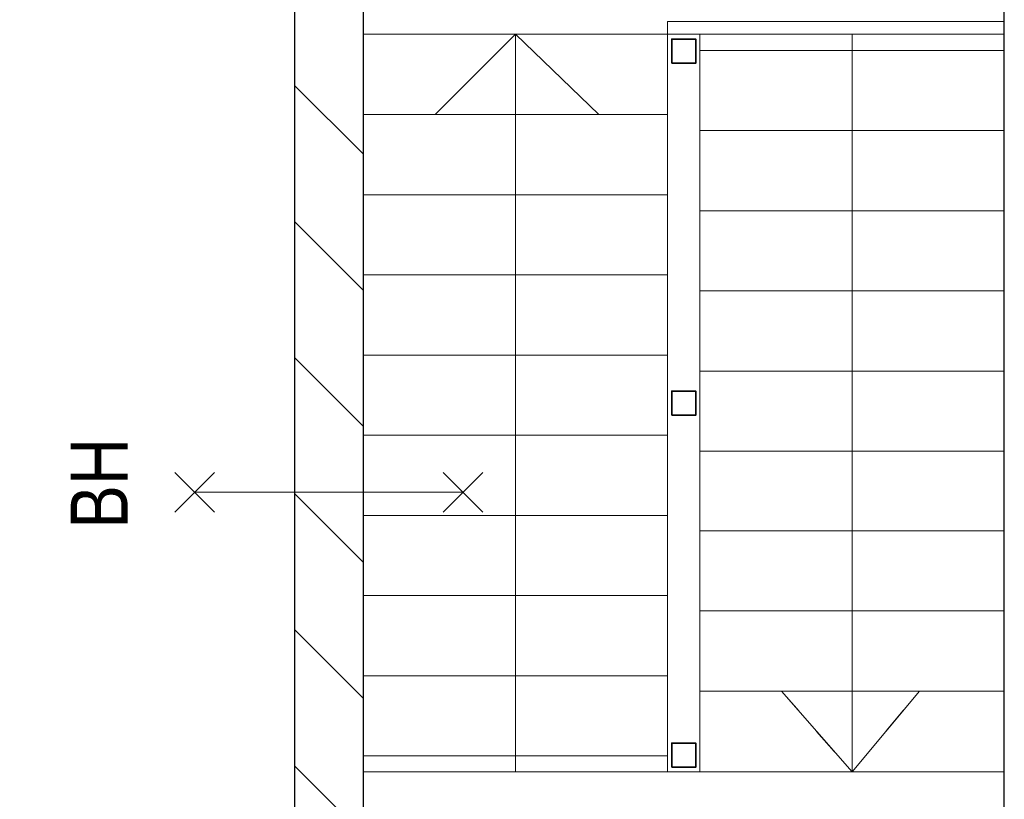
# Model space of a CAD drawing. Header units: millimetres. Extents: x -46954 to 169732, y -26853 to 94136.
# Tile 3 of 174: x -7834 to -4763, y -22517 to -20086. Entities that reach past the tile are written whole.
import ezdxf

# ---------------------------------------------------------------- set-up
doc = ezdxf.new("R2010")
doc.units = ezdxf.units.MM
doc.header["$LTSCALE"] = 400
doc.linetypes.add('STYLE_01', pattern=[0.416641, 0.208282, -0.208359])
for name, color, linetype, lineweight in [('BA-Brandveiligheid', 7, 'Continuous', 15), ('mat-kalkzandsteen', 5, 'Continuous', 25), ('None', 7, 'Continuous', 9), ('Tekst', 140, 'Continuous', 15)]:
    doc.layers.add(name, color=color, linetype=linetype, lineweight=lineweight)
doc.styles.add('Arial Narrow', font='ARIALN.TTF', dxfattribs={"height": 222.25})

# ---------------------------------------------------------------- blocks, each defined once
blk = doc.blocks.new('*X926')
at = {"layer": 'None', "lineweight": 9}
for p, q in [((-54146.4, 2705), (-53932.4, 2919)), ((-53722.1, 2705), (-53508.1, 2919)), ((-53297.9, 2705), (-53083.9, 2919)), ((-52873.6, 2705), (-52659.6, 2919)), ((-52449.3, 2705), (-52235.3, 2919)), ((-52025.1, 2705), (-51811.1, 2919))]:
    blk.add_line(p, q, dxfattribs=at)
blk = doc.blocks.new('0BH  Y')
at = {"layer": 'BA-Brandveiligheid', "color": 7, "linetype": 'Continuous', "lineweight": 15}
for p, q in [((-61.7, 480.2), (61.7, 356.7)), ((61.7, 480.2), (-61.7, 356.7)), ((0, -418.5), (0, 418.5)), ((-61.7, -480.2), (61.7, -356.7)), ((61.7, -480.2), (-61.7, -356.7))]:
    blk.add_line(p, q, dxfattribs=at)
at = {"layer": 'BA-Brandveiligheid', "color": 43, "insert": (-113.4, 805), "char_height": 177.8, "attachment_point": 1, "style": 'Arial Narrow'}
blk.add_mtext('BH', dxfattribs=at)

msp = doc.modelspace()

# ---------------------------------------------------------------- linework, layer by layer
at = {"linetype": 'Continuous', "lineweight": 0, "flags": 128}
for points in [[(-6762.73324, 12561.57274), (-4762.73324, 12561.57274), (-4762.73324, 10313.07274), (915.26676, 10313.07274), (915.26676, -23953.42726), (-4548.73324, -23953.42726), (-4548.73324, -20848.42726), (-2562.73324, -20848.42726), (-2562.73324, -18388.42726), (-6976.73324, -18388.42726), (-6976.73324, -23953.42726), (-12337.73324, -23953.42726), (-12337.73324, -1838.42726), (-6762.73324, -1838.42726), (-6762.73324, 12561.57274)], [(-6976.73324, -23953.42726), (-6976.73324, -18388.42726), (-2562.73324, -18388.42726), (-2562.73324, -20848.42726), (-4548.73324, -20848.42726), (-4548.73324, -23953.42726), (-6976.73324, -23953.42726)]]:
    msp.add_lwpolyline(points, dxfattribs=at)
at = {"layer": 'mat-kalkzandsteen', "lineweight": 25}
for p, q in [((-6976.73324, -18588.42726), (-6976.73324, -23953.42726)), ((-6762.73324, -18588.42726), (-6762.73324, -24167.42726)), ((-4762.73324, -24167.42726), (-4762.73324, -18588.42726))]:
    msp.add_line(p, q, dxfattribs=at)
at = {"layer": 'None', "color": 43, "linetype": 'Continuous', "lineweight": 9}
for p, q in [((-6287.73324, -22431.48662), (-6287.73324, -20131.48662)), ((-5812.73324, -20131.48662), (-5712.73324, -20131.48662))]:
    msp.add_line(p, q, dxfattribs=at)
at = {"layer": 'None', "color": 8, "linetype": 'Continuous', "lineweight": 5}
for p, q in [((-5237.73324, -20131.48662), (-5237.73324, -22431.48662)), ((-5712.73324, -22431.48662), (-5712.73324, -21431.48662)), ((-4762.73324, -21679.48662), (-5712.73324, -21679.48662)), ((-4762.73324, -21929.48662), (-5712.73324, -21929.48662)), ((-4762.73324, -22179.48662), (-5712.73324, -22179.48662)), ((-5457.73324, -22179.48662), (-5237.73324, -22431.48662)), ((-5237.73324, -22431.48662), (-5027.73324, -22179.48662)), ((-4762.73324, -22431.48662), (-5712.73324, -22431.48662))]:
    msp.add_line(p, q, dxfattribs=at)
at = {"layer": 'None', "color": 8, "linetype": 'STYLE_01', "lineweight": 5}
for p, q in [((-5712.73324, -22431.48662), (-5712.73324, -21431.48662)), ((-5237.73324, -21431.48662), (-5237.73324, -22431.48662)), ((-4762.73324, -21679.48662), (-5712.73324, -21679.48662)), ((-4762.73324, -21929.48662), (-5712.73324, -21929.48662)), ((-4762.73324, -22179.48662), (-5712.73324, -22179.48662)), ((-5457.73324, -22179.48662), (-5237.73324, -22431.48662)), ((-5237.73324, -22431.48662), (-5027.73324, -22179.48662))]:
    msp.add_line(p, q, dxfattribs=at)
at = {"layer": 'None', "color": 140, "linetype": 'Continuous', "lineweight": 15}
msp.add_lwpolyline([(-5812.73324, -20131.48662), (-5812.73324, -20091.48662), (-4762.73324, -20091.48662), (-4762.73324, -20131.48662)], close=True, dxfattribs=at)
at = {"layer": 'None', "color": 43, "linetype": 'Continuous', "lineweight": 9}
for points in [[(-6762.73324, -20381.48662), (-6762.73324, -20131.48662), (-5812.73324, -20131.48662), (-5812.73324, -20381.48662)], [(-6762.73324, -20631.48662), (-6762.73324, -20381.48662), (-5812.73324, -20381.48662), (-5812.73324, -20631.48662)], [(-6762.73324, -20881.48662), (-6762.73324, -20631.48662), (-5812.73324, -20631.48662), (-5812.73324, -20881.48662)], [(-6762.73324, -21131.48662), (-6762.73324, -20881.48662), (-5812.73324, -20881.48662), (-5812.73324, -21131.48662)], [(-6762.73324, -21381.48662), (-6762.73324, -21131.48662), (-5812.73324, -21131.48662), (-5812.73324, -21381.48662)], [(-6762.73324, -21631.48662), (-6762.73324, -21381.48662), (-5812.73324, -21381.48662), (-5812.73324, -21631.48662)], [(-6762.73324, -21881.48662), (-6762.73324, -21631.48662), (-5812.73324, -21631.48662), (-5812.73324, -21881.48662)], [(-6762.73324, -22131.48662), (-6762.73324, -21881.48662), (-5812.73324, -21881.48662), (-5812.73324, -22131.48662)], [(-6762.73324, -22381.48662), (-6762.73324, -22131.48662), (-5812.73324, -22131.48662), (-5812.73324, -22381.48662)], [(-6762.73324, -22431.48662), (-6762.73324, -22381.48662), (-5812.73324, -22381.48662), (-5812.73324, -22431.48662)]]:
    msp.add_lwpolyline(points, close=True, dxfattribs=at)
at = {"layer": 'None', "color": 43, "linetype": 'Continuous', "lineweight": 9, "flags": 128}
msp.add_lwpolyline([(-6027.73324, -20381.48662), (-6287.73324, -20131.48662), (-6537.73324, -20381.48662)], dxfattribs=at)
at = {"layer": 'None', "color": 8, "linetype": 'Continuous', "lineweight": 5}
for points in [[(-5712.73324, -20181.48662), (-5712.73324, -20131.48662), (-4762.73324, -20131.48662), (-4762.73324, -20181.48662)], [(-5712.73324, -20431.48662), (-5712.73324, -20181.48662), (-4762.73324, -20181.48662), (-4762.73324, -20431.48662)], [(-5712.73324, -20681.48662), (-5712.73324, -20431.48662), (-4762.73324, -20431.48662), (-4762.73324, -20681.48662)], [(-5712.73324, -20931.48662), (-5712.73324, -20681.48662), (-4762.73324, -20681.48662), (-4762.73324, -20931.48662)], [(-5712.73324, -21181.48662), (-5712.73324, -20931.48662), (-4762.73324, -20931.48662), (-4762.73324, -21181.48662)]]:
    msp.add_lwpolyline(points, close=True, dxfattribs=at)
at = {"layer": 'None', "color": 1, "linetype": 'Continuous', "lineweight": 35}
for points in [[(-5800.23324, -20221.48662), (-5800.23324, -20146.48662), (-5725.23324, -20146.48662), (-5725.23324, -20221.48662)], [(-5800.23324, -21318.98662), (-5800.23324, -21243.98662), (-5725.23324, -21243.98662), (-5725.23324, -21318.98662)], [(-5800.23324, -21318.98662), (-5800.23324, -21243.98662), (-5725.23324, -21243.98662), (-5725.23324, -21318.98662)], [(-5800.23324, -22416.48662), (-5800.23324, -22341.48662), (-5725.23324, -22341.48662), (-5725.23324, -22416.48662)], [(-5800.23324, -22416.48662), (-5800.23324, -22341.48662), (-5725.23324, -22341.48662), (-5725.23324, -22416.48662)]]:
    msp.add_lwpolyline(points, close=True, dxfattribs=at)
at = {"layer": 'None', "color": 140, "linetype": 'STYLE_01', "lineweight": 15, "flags": 128}
msp.add_lwpolyline([(-5712.73324, -22431.48662), (-5812.73324, -22431.48662), (-5812.73324, -21181.48662)], dxfattribs=at)
at = {"layer": 'None', "color": 140, "linetype": 'Continuous', "lineweight": 15, "flags": 128}
msp.add_lwpolyline([(-5712.73324, -22431.48662), (-5812.73324, -22431.48662), (-5812.73324, -21181.48662)], dxfattribs=at)
at = {"layer": 'None', "color": 8, "linetype": 'Continuous', "lineweight": 5, "flags": 128}
for points in [[(-5712.73324, -21305.22241), (-5712.73324, -21181.48662), (-4762.73324, -21181.48662), (-4762.73324, -21431.48662)], [(-5712.73324, -21254.48662), (-5712.73324, -21181.48662), (-4762.73324, -21181.48662), (-4762.73324, -21328.97831)], [(-4762.73324, -21254.48662), (-4762.73324, -21431.48662), (-5712.73324, -21431.48662), (-5712.73324, -21296.81921)]]:
    msp.add_lwpolyline(points, dxfattribs=at)
at = {"layer": 'None', "color": 8, "linetype": 'STYLE_01', "lineweight": 5, "flags": 128}
msp.add_lwpolyline([(-4762.73324, -21328.97831), (-4762.73324, -21431.48662), (-5712.73324, -21431.48662), (-5712.73324, -21353.49494)], dxfattribs=at)

# ---------------------------------------------------------------- block references
at = {"layer": 'mat-kalkzandsteen', "rotation": 90}
msp.add_blockref('*X926', (-4057.73324, 31520.51338), dxfattribs=at)
at = {"layer": 'Tekst', "color": 7, "rotation": 90}
msp.add_blockref('0BH  Y', (-6869.73324, -21559.48662), dxfattribs=at)

doc.saveas('drawing.dxf')
